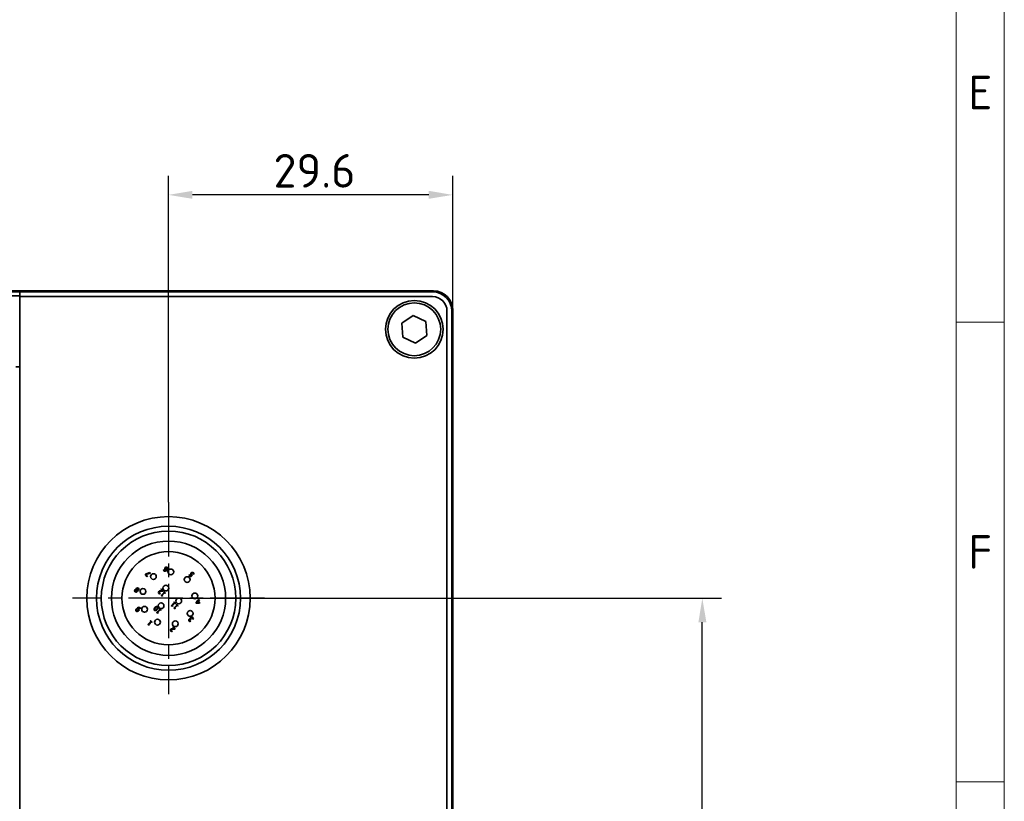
# Model space of a CAD drawing. Header units: millimetres. Extents: x 5 to 836, y 5 to 589.
# Tile 10 of 11: x 733 to 836, y 295 to 376. Entities that reach past the tile are written whole.
import ezdxf

# ---------------------------------------------------------------- set-up
doc = ezdxf.new("R2010")
doc.units = ezdxf.units.MM
doc.linetypes.add('CHAIN', pattern=[0.3543, 0.2362, -0.0295, 0.0591, -0.0295])
doc.linetypes.add('LONG_DASH_DOTTED', pattern=[0.3001, 0.2362, -0.0295, 0.0049, -0.0295])
for name, color, linetype, lineweight in [('Bemaßung (ISO)', 7, 'Continuous', 25), ('Mittelpunktmarkierung (ISO)', 7, 'LONG_DASH_DOTTED', 25), ('Rahmen (ISO)', 7, 'Continuous', 70), ('Sichtbar (ISO)', 7, 'Continuous', 35)]:
    doc.layers.add(name, color=color, linetype=linetype, lineweight=lineweight)
doc.styles.add('Notiztext (ISO)', font='isocpeur.ttf')
doc.dimstyles.new('Standard (ISO)', dxfattribs={"dimtxt": 3.5, "dimasz": 2.5, "dimexe": 2, "dimexo": 0, "dimgap": 0.762, "dimtad": 1, "dimtoh": 1, "dimdec": 8, "dimdsep": 46, "dimtxsty": 'Notiztext (ISO)', "dimcen": 0.09, "dimdle": 10, "dimclrd": 256, "dimclre": 256, "dimclrt": 256, "dimadec": 6, "dimazin": 2, "dimtfac": 0.514286, "dimtdec": 3, "dimtmove": 0, "dimatfit": 3, "dimfxl": 1, "dimtolj": 1, "dimlwd": -1, "dimlwe": -1, "dimarcsym": 0})

# ---------------------------------------------------------------- blocks, each defined once
blk = doc.blocks.new('Ränder Basler-A1')
at = {"layer": 'Rahmen (ISO)', "color": 7, "lineweight": 18}
blk.add_line((836, 5), (836, 589), dxfattribs=at)
at = {"layer": 'Rahmen (ISO)', "lineweight": 18}
for p, q in [((831, 10), (831, 584)), ((831, 344.83), (836, 344.83)), ((831, 297), (836, 297))]:
    blk.add_line(p, q, dxfattribs=at)
at = {"layer": 'Rahmen (ISO)', "char_height": 3.5, "attachment_point": 5, "style": 'Notiztext (ISO)'}
for s, insert in [('\\fISOCPEUR|b0|i0;E', (833.5, 368.75)), ('\\fISOCPEUR|b0|i0;F', (833.5, 320.92))]:
    blk.add_mtext(s, dxfattribs=dict(at, insert=insert))
blk = doc.blocks.new('*D32')
at = {"layer": 'Bemaßung (ISO)', "transparency": 16777216}
for p, q in [((748.95, 326.1), (748.95, 360.1)), ((778.55, 346.1), (778.55, 360.1)), ((776.05, 358.1), (751.45, 358.1))]:
    blk.add_line(p, q, dxfattribs=at)
for points in [[(751.45, 358.52), (751.45, 357.69), (748.95, 358.1)], [(776.05, 358.52), (776.05, 357.69), (778.55, 358.1)]]:
    blk.add_solid(points, dxfattribs=at)
at = {"layer": 'Defpoints', "color": 0, "transparency": 16777216}
for p in [(748.95, 358.1), (778.55, 346.1), (748.95, 326.1)]:
    blk.add_point(p, dxfattribs=at)
at = {"layer": 'Bemaßung (ISO)', "transparency": 16777216, "insert": (759.89, 362.36), "char_height": 3.5, "attachment_point": 1, "style": 'Notiztext (ISO)'}
blk.add_mtext('\\A1;29.6', dxfattribs=at)
blk = doc.blocks.new('*D37')
at = {"layer": 'Bemaßung (ISO)', "transparency": 16777216}
for p, q in [((748.95, 316.1), (806.55, 316.1)), ((804.55, 240.6), (804.55, 313.6)), ((776.55, 238.1), (806.55, 238.1))]:
    blk.add_line(p, q, dxfattribs=at)
for points in [[(804.14, 313.6), (804.97, 313.6), (804.55, 316.1)], [(804.14, 240.6), (804.97, 240.6), (804.55, 238.1)]]:
    blk.add_solid(points, dxfattribs=at)
at = {"layer": 'Defpoints', "color": 0, "transparency": 16777216}
for p in [(748.95, 316.1), (804.55, 316.1), (776.55, 238.1)]:
    blk.add_point(p, dxfattribs=at)
at = {"layer": 'Bemaßung (ISO)', "transparency": 16777216, "insert": (800.29, 275.01), "char_height": 3.5, "attachment_point": 1, "rotation": 90, "style": 'Notiztext (ISO)'}
blk.add_mtext('\\A1;78', dxfattribs=at)

msp = doc.modelspace()

# ---------------------------------------------------------------- linework, layer by layer
at = {"layer": 'Mittelpunktmarkierung (ISO)', "linetype": 'CHAIN', "ltscale": 23.990969}
for p, q in [((748.95485203, 326.1024549), (748.95485203, 306.1024549)), ((758.95485203, 316.1024549), (738.95485203, 316.1024549))]:
    msp.add_line(p, q, dxfattribs=at)
at = {"layer": 'Sichtbar (ISO)'}
for p, q in [((776.55485203, 348.1024549), (670.55485203, 348.1024549)), ((733.45485203, 348.0024549), (726.30485203, 348.0024549)), ((776.45485203, 348.0024549), (733.45485203, 348.0024549)), ((733.45485203, 348.0024549), (733.45485203, 347.5024549)), ((726.30485203, 347.6024549), (733.45485203, 347.6024549)), ((733.45485203, 347.5024549), (776.45485203, 347.5024549)), ((733.45485203, 347.5024549), (733.45485203, 238.7024549)), ((777.95485203, 346.0024549), (777.95485203, 240.2024549)), ((778.45485203, 240.2024549), (778.45485203, 346.0024549)), ((778.55485203, 240.1024549), (778.55485203, 346.1024549)), ((773.25556704, 344.73109776), (774.44963022, 345.54199014)), ((773.36078884, 343.29156252), (773.25556704, 344.73109776)), ((774.44963022, 345.54199014), (775.74891521, 344.91334727)), ((775.74891521, 344.91334727), (775.85413702, 343.47381204)), ((774.66007383, 342.66291966), (773.36078884, 343.29156252)), ((775.85413702, 343.47381204), (774.66007383, 342.66291966)), ((733.05485203, 340.2024549), (733.45485203, 340.2024549)), ((748.40723658, 319.02502363), (748.45279168, 319.07057873)), ((748.45279168, 319.07057873), (748.45479725, 319.06857316)), ((746.50719759, 318.56589431), (746.56020195, 318.61889867)), ((746.73153495, 318.34155695), (746.50719759, 318.56589431)), ((746.56020195, 318.61889867), (747.01374735, 318.76645135)), ((747.06417312, 318.71602558), (746.59057201, 318.5656078)), ((746.59057201, 318.5656078), (746.77307891, 318.38310091)), ((746.77307891, 318.38310091), (746.73153495, 318.34155695)), ((747.01374735, 318.76645135), (747.06417312, 318.71602558)), ((751.07908602, 318.51239238), (751.12062998, 318.55393634)), ((751.27305332, 318.31842508), (751.07908602, 318.51239238)), ((751.12062998, 318.55393634), (751.26904218, 318.40552414)), ((751.26904218, 318.40552414), (751.36330399, 318.49978594)), ((751.45527371, 318.50064547), (751.27305332, 318.31842508)), ((751.57847303, 318.59462077), (751.57503491, 318.59805889)), ((751.62861229, 318.64476003), (751.57847303, 318.59462077)), ((745.58674093, 316.99781672), (745.58817348, 316.99924927)), ((745.69389568, 316.88951592), (745.69246313, 316.88808337)), ((748.15047906, 317.05034075), (748.19145, 317.09131169)), ((748.32410415, 316.87671566), (748.15047906, 317.05034075)), ((748.19145, 317.09131169), (748.40948414, 316.87327754)), ((748.40948414, 316.87327754), (748.35934489, 316.82313828)), ((748.11265974, 316.59135166), (748.06223397, 316.54092589)), ((748.11008115, 316.59393025), (748.11265974, 316.59135166)), ((748.18256819, 316.39079462), (748.50116736, 316.70939379)), ((748.21924147, 316.35412134), (748.18256819, 316.39079462)), ((748.54672246, 316.6638387), (748.30977865, 316.42689489)), ((748.30977865, 316.42689489), (748.3739569, 316.36271664)), ((748.3739569, 316.36271664), (748.34158126, 316.330341)), ((748.43842166, 316.77213949), (748.47452192, 316.80823976)), ((748.50116736, 316.70939379), (748.43842166, 316.77213949)), ((748.47452192, 316.80823976), (748.64700097, 316.63576071)), ((748.61090071, 316.59966045), (748.54672246, 316.6638387)), ((748.64700097, 316.63576071), (748.61090071, 316.59966045)), ((751.94125849, 315.85823867), (751.97936433, 315.89634451)), ((751.98337547, 315.81612169), (751.94125849, 315.85823867)), ((751.97936433, 315.89634451), (752.02148131, 315.85422753)), ((752.02148131, 315.85422753), (752.14296157, 315.97570779)), ((752.18851666, 315.93015269), (752.0670364, 315.80867243)), ((752.14296157, 315.97570779), (752.18851666, 315.93015269)), ((745.99860659, 315.00483709), (745.99631451, 315.00712917)), ((746.04416169, 315.05039218), (745.99860659, 315.00483709)), ((747.71634628, 314.62279868), (748.03494545, 314.94139785)), ((748.08050055, 314.89584275), (747.84355674, 314.65889894)), ((747.97219975, 315.00414355), (748.00830002, 315.04024381)), ((748.03494545, 314.94139785), (747.97219975, 315.00414355)), ((748.00830002, 315.04024381), (748.18077906, 314.86776477)), ((748.1446788, 314.8316645), (748.08050055, 314.89584275)), ((748.18077906, 314.86776477), (748.1446788, 314.8316645)), ((749.23645888, 315.32429749), (749.55505805, 315.64289666)), ((749.27313216, 315.28762421), (749.23645888, 315.32429749)), ((749.60061314, 315.59734157), (749.36366934, 315.36039776)), ((749.36366934, 315.36039776), (749.42784759, 315.29621951)), ((749.42784759, 315.29621951), (749.39547195, 315.26384387)), ((749.49231235, 315.70564236), (749.52841261, 315.74174263)), ((749.55505805, 315.64289666), (749.49231235, 315.70564236)), ((749.50176718, 315.05898919), (749.82036635, 315.37758836)), ((749.53844046, 315.02231591), (749.50176718, 315.05898919)), ((749.52841261, 315.74174263), (749.70089166, 315.56926358)), ((749.66479139, 315.53316332), (749.60061314, 315.59734157)), ((749.86592145, 315.33203326), (749.62897764, 315.09508946)), ((749.62897764, 315.09508946), (749.69315589, 315.03091121)), ((749.69315589, 315.03091121), (749.66078025, 314.99853557)), ((749.70089166, 315.56926358), (749.66479139, 315.53316332)), ((749.75762065, 315.44033406), (749.79372092, 315.47643433)), ((749.82036635, 315.37758836), (749.75762065, 315.44033406)), ((749.79372092, 315.47643433), (749.96619996, 315.30395528)), ((749.9300997, 315.26785501), (749.86592145, 315.33203326)), ((749.96619996, 315.30395528), (749.9300997, 315.26785501)), ((751.78940817, 315.62215439), (751.98337547, 315.81612169)), ((751.8329577, 315.57860487), (751.78940817, 315.62215439)), ((752.17333163, 315.60267171), (751.8329577, 315.57860487)), ((752.02893057, 315.7705666), (751.89083273, 315.63246875)), ((751.89083273, 315.63246875), (752.14783224, 315.65166493)), ((752.14783224, 315.65166493), (752.02893057, 315.7705666)), ((752.0670364, 315.80867243), (752.22318438, 315.65252446)), ((752.22318438, 315.65252446), (752.17333163, 315.60267171)), ((747.05343486, 313.75269668), (747.08953512, 313.78879695)), ((747.08953512, 313.78879695), (747.26201417, 313.6163179)), ((747.75301957, 314.58612539), (747.71634628, 314.62279868)), ((747.84355674, 314.65889894), (747.90773499, 314.59472069)), ((747.90773499, 314.59472069), (747.87535936, 314.56234506)), ((751.23273204, 313.92844208), (751.23617016, 313.9318802)), ((751.28831499, 313.84306209), (751.27255694, 313.85882014)), ((751.32756687, 313.88231396), (751.28831499, 313.84306209)), ((751.30751116, 313.90236967), (751.32756687, 313.88231396)), ((751.50749517, 313.91784121), (751.50405705, 313.92127933)), ((751.55763443, 313.96798047), (751.50749517, 313.91784121)), ((746.79758139, 313.37135181), (747.11618056, 313.68995098)), ((746.83425467, 313.33467852), (746.79758139, 313.37135181)), ((747.16173565, 313.64439588), (746.92479185, 313.40745208)), ((746.92479185, 313.40745208), (746.9889701, 313.34327383)), ((746.9889701, 313.34327383), (746.95659446, 313.31089819)), ((747.11618056, 313.68995098), (747.05343486, 313.75269668)), ((747.2259139, 313.58021763), (747.16173565, 313.64439588)), ((747.26201417, 313.6163179), (747.2259139, 313.58021763)), ((749.40379385, 313.11615715), (749.44476478, 313.15712809)), ((749.57741893, 312.94253206), (749.40379385, 313.11615715)), ((749.44476478, 313.15712809), (749.66279893, 312.93909394)), ((749.66279893, 312.93909394), (749.61265967, 312.88895468)), ((751.27312996, 313.70295867), (751.2229907, 313.65281942)), ((751.27026486, 313.70582377), (751.27312996, 313.70295867)), ((749.36597452, 312.65716806), (749.31554875, 312.60674229)), ((749.36339593, 312.65974665), (749.36597452, 312.65716806))]:
    msp.add_line(p, q, dxfattribs=at)
for centre, radius in [((774.55485203, 344.1024549), 3), ((774.55485203, 344.1024549), 2.75), ((748.95485203, 316.1024549), 8.5), ((748.95485203, 316.1024549), 7.5), ((748.95485203, 316.1024549), 7), ((748.95485203, 316.1024549), 5.95), ((748.95485203, 316.1024549), 4.85), ((749.19526833, 318.84602921), 0.3), ((747.3780039, 318.35812553), 0.3), ((750.89939567, 318.04699855), 0.3), ((746.29613053, 316.80956168), 0.3), ((748.67200931, 317.16311507), 0.3), ((750.0155122, 315.81961219), 0.3), ((751.69842634, 316.3428712), 0.3), ((746.45876509, 314.94987085), 0.3), ((748.17703457, 315.32463744), 0.3), ((751.21052266, 314.52560678), 0.3), ((747.80226797, 313.60636796), 0.3), ((749.66195881, 313.4437334), 0.3)]:
    msp.add_circle(centre, radius, dxfattribs=at)
for centre, radius in [((776.45485203, 346.0024549), 2), ((776.55485203, 346.1024549), 2), ((776.45485203, 346.0024549), 1.5)]:
    msp.add_arc(centre, radius, 0, 90, dxfattribs=at)
for points in [[(748.44247732, 318.98004156), (748.43073041, 318.99178847), (748.41239376, 319.01470927), (748.40723658, 319.02502363)], [(748.61925402, 318.91729586), (748.5731259, 318.90956008), (748.48230221, 318.94021666), (748.44247732, 318.98004156)], [(748.45479725, 319.06857316), (748.45794886, 319.05854531), (748.47599899, 319.02846175), (748.48975148, 319.01470927)], [(748.48975148, 319.01470927), (748.53387402, 318.97058672), (748.64761851, 318.97603042), (748.71122374, 319.02932128)], [(748.56539013, 319.16770564), (748.56051946, 319.20180033), (748.58687838, 319.26597858), (748.61724845, 319.29634865)], [(748.6129508, 319.0783145), (748.59232207, 319.09894322), (748.56968778, 319.1381951), (748.56539013, 319.16770564)], [(748.71122374, 319.02932128), (748.68257274, 319.03447846), (748.63415254, 319.05711276), (748.6129508, 319.0783145)], [(748.61724845, 319.29634865), (748.6444669, 319.3235671), (748.70864515, 319.35164508), (748.73930173, 319.35193159)], [(748.80577206, 319.02645618), (748.75964394, 318.98032807), (748.66652817, 318.92503163), (748.61925402, 318.91729586)], [(748.6673877, 319.25022053), (748.64561294, 319.22844577), (748.62756281, 319.18747483), (748.62985489, 319.16455403)], [(748.62985489, 319.16455403), (748.63186046, 319.14764993), (748.65048361, 319.11928544), (748.66280354, 319.10696551)], [(748.66280354, 319.10696551), (748.67942113, 319.09034792), (748.72067857, 319.06914618), (748.74531844, 319.06341598)], [(748.8126483, 319.26769764), (748.78399729, 319.29634865), (748.70807213, 319.29090496), (748.6673877, 319.25022053)], [(748.73930173, 319.35193159), (748.77139085, 319.35250461), (748.82783333, 319.32987032), (748.85161366, 319.30608999)], [(748.74531844, 319.06341598), (748.75076213, 319.06828665), (748.76107649, 319.07745497), (748.76852575, 319.08490423)], [(748.76852575, 319.08490423), (748.80519904, 319.12157752), (748.83585561, 319.1808851), (748.83671514, 319.20351939)], [(748.89745527, 319.19607013), (748.89659574, 319.15853731), (748.8527597, 319.07344383), (748.80577206, 319.02645618)], [(748.83671514, 319.20351939), (748.83786118, 319.22472113), (748.82496823, 319.25537771), (748.8126483, 319.26769764)], [(748.85161366, 319.30608999), (748.875394, 319.28230965), (748.89860131, 319.22701321), (748.89745527, 319.19607013)], [(751.26932869, 318.63387264), (751.26503104, 318.66452922), (751.28623278, 318.72355029), (751.31832191, 318.75563941)], [(751.32920929, 318.5298695), (751.30199084, 318.55708795), (751.27333983, 318.60350258), (751.26932869, 318.63387264)], [(751.31832191, 318.75563941), (751.3438213, 318.78113881), (751.4037019, 318.80835726), (751.43464499, 318.8095033)], [(751.36330399, 318.49978594), (751.35356264, 318.5072352), (751.33608553, 318.52299326), (751.32920929, 318.5298695)], [(751.36616909, 318.70721922), (751.34725942, 318.68830955), (751.33350694, 318.65392835), (751.335226, 318.63616472)], [(751.335226, 318.63616472), (751.33637204, 318.61725506), (751.35871982, 318.58000876), (751.37676996, 318.56195862)], [(751.44180774, 318.7467576), (751.42232505, 318.74503854), (751.38507875, 318.72612888), (751.36616909, 318.70721922)], [(751.37676996, 318.56195862), (751.39625264, 318.54247594), (751.44094821, 318.50981379), (751.45527371, 318.50064547)], [(751.43464499, 318.8095033), (751.46558807, 318.81064934), (751.52862028, 318.78486344), (751.55612525, 318.75735847)], [(751.51429478, 318.71724707), (751.49996928, 318.73157257), (751.46272297, 318.74819015), (751.44180774, 318.7467576)], [(751.55583874, 318.65507439), (751.54667041, 318.67398405), (751.52890679, 318.70263505), (751.51429478, 318.71724707)], [(751.57503491, 318.59805889), (751.57360236, 318.60751372), (751.56357451, 318.63817029), (751.55583874, 318.65507439)], [(751.55612525, 318.75735847), (751.58133813, 318.73214559), (751.61944397, 318.67169197), (751.62861229, 318.64476003)], [(745.46583369, 316.7720468), (745.4177, 316.82018049), (745.40996423, 316.92876779), (745.44950261, 316.96830618)], [(745.44950261, 316.96830618), (745.47328295, 316.99208651), (745.54748905, 317.01070967), (745.58674093, 316.99781672)], [(745.49649026, 316.92246457), (745.47270993, 316.89868424), (745.47270993, 316.83507901), (745.50107442, 316.80671452)], [(745.60249898, 316.95799182), (745.5661122, 316.96286249), (745.51797851, 316.94395283), (745.49649026, 316.92246457)], [(745.58817348, 316.99924927), (745.57155589, 317.04451785), (745.58101072, 317.11757791), (745.61367287, 317.15024006)], [(745.63029045, 316.8860778), (745.62713884, 316.89725169), (745.61080777, 316.94166075), (745.60249898, 316.95799182)], [(745.61252683, 316.8006978), (745.63000394, 316.81817492), (745.6374532, 316.85943236), (745.63029045, 316.8860778)], [(745.61367287, 317.15024006), (745.65894146, 317.19550865), (745.78615192, 317.19092449), (745.83543164, 317.14164476)], [(745.66696374, 317.10611751), (745.64518897, 317.08434275), (745.63659367, 317.04136624), (745.64776757, 317.00383343)], [(745.64776757, 317.00383343), (745.65120569, 316.99122698), (745.66753676, 316.95369417), (745.67756461, 316.92991384)], [(745.69246313, 316.88808337), (745.70335051, 316.84682592), (745.69246313, 316.78551277), (745.66553119, 316.75858083)], [(745.79961789, 317.10697704), (745.76982084, 317.13677409), (745.69790682, 317.1370606), (745.66696374, 317.10611751)], [(745.67756461, 316.92991384), (745.70994024, 316.9233241), (745.76924782, 316.94080122), (745.79360118, 316.96515457)], [(745.84488648, 316.92074551), (745.81623547, 316.89209451), (745.73744521, 316.8746174), (745.69389568, 316.88951592)], [(745.79360118, 316.96515457), (745.8256903, 316.9972437), (745.82884191, 317.07775302), (745.79961789, 317.10697704)], [(745.83543164, 317.14164476), (745.86179057, 317.11528583), (745.88929553, 317.05626477), (745.88986855, 317.02646772)], [(745.88986855, 317.02646772), (745.89044157, 316.9972437), (745.86694775, 316.94280679), (745.84488648, 316.92074551)], [(747.94218626, 316.81282392), (747.96310149, 316.83373915), (748.00779706, 316.85895204), (748.03129088, 316.86525526)], [(748.03129088, 316.86525526), (748.05535773, 316.8721315), (748.11065417, 316.87757519), (748.13901866, 316.87843472)], [(748.13901866, 316.87843472), (748.1857198, 316.88044029), (748.29258805, 316.8778617), (748.32410415, 316.87671566)], [(745.66553119, 316.75858083), (745.62570629, 316.71875593), (745.51224831, 316.72563217), (745.46583369, 316.7720468)], [(745.50107442, 316.80671452), (745.52686033, 316.78092861), (745.58817348, 316.77634445), (745.61252683, 316.8006978)], [(747.95049505, 316.61026132), (747.90092881, 316.65982756), (747.89749069, 316.76812835), (747.94218626, 316.81282392)], [(748.06223397, 316.54092589), (748.04045921, 316.54837515), (747.97398888, 316.5867675), (747.95049505, 316.61026132)], [(747.99289854, 316.76726882), (747.97800002, 316.7523703), (747.96482055, 316.7208542), (747.96596659, 316.70538265)], [(747.96596659, 316.70538265), (747.96711263, 316.68991111), (747.98172465, 316.6609736), (747.99490411, 316.64779414)], [(748.18887141, 316.82342479), (748.10406444, 316.81941365), (748.02126303, 316.79563332), (747.99289854, 316.76726882)], [(747.99490411, 316.64779414), (748.00751055, 316.63518769), (748.03959968, 316.61570501), (748.05621726, 316.60882877)], [(748.05621726, 316.60882877), (748.07025625, 316.60281206), (748.10033981, 316.59564931), (748.11008115, 316.59393025)], [(748.35934489, 316.82313828), (748.31378979, 316.82457083), (748.23098839, 316.82543036), (748.18887141, 316.82342479)], [(748.34158126, 316.330341), (748.30519449, 316.36672778), (748.25018456, 316.38048026), (748.21924147, 316.35412134)], [(745.59978461, 314.76932583), (745.57543126, 314.79367918), (745.55222394, 314.84954864), (745.55308347, 314.8796322)], [(745.55308347, 314.8796322), (745.55422951, 314.91745152), (745.59720602, 315.00053943), (745.64562622, 315.04895963)], [(745.61439662, 314.87218293), (745.61325058, 314.85040817), (745.62614353, 314.82032462), (745.63874998, 314.80771817)], [(745.68287252, 314.99051158), (745.64705877, 314.95469783), (745.61496964, 314.89624978), (745.61439662, 314.87218293)], [(745.63874998, 314.80771817), (745.667974, 314.77849415), (745.74447218, 314.7856569), (745.78401057, 314.82519529)], [(745.64562622, 315.04895963), (745.68946225, 315.09279567), (745.7877352, 315.15153023), (745.83300379, 315.15840647)], [(745.70607984, 315.01199984), (745.70235521, 315.00884823), (745.69003527, 314.99767433), (745.68287252, 314.99051158)], [(745.78888124, 314.9681638), (745.77369621, 314.98334883), (745.72814111, 315.00770219), (745.70607984, 315.01199984)], [(745.9616468, 315.06070654), (745.91523217, 315.10712117), (745.80091466, 315.09881238), (745.74046104, 315.04580802)], [(745.74046104, 315.04580802), (745.77226366, 315.03979131), (745.81839177, 315.01715702), (745.83873399, 314.9968148)], [(745.78401057, 314.82519529), (745.80635835, 314.84754307), (745.82383547, 314.88794099), (745.82154339, 314.91086179)], [(745.82154339, 314.91086179), (745.81982433, 314.92747937), (745.8020607, 314.95498434), (745.78888124, 314.9681638)], [(745.83300379, 315.15840647), (745.88085096, 315.16556922), (745.96709049, 315.13720473), (746.00892096, 315.09537426)], [(745.88600815, 314.90771018), (745.8903058, 314.8741885), (745.86537942, 314.81029676), (745.83414983, 314.77906717)], [(745.83873399, 314.9968148), (745.85821667, 314.97733212), (745.881997, 314.93636118), (745.88600815, 314.90771018)], [(745.99631451, 315.00712917), (745.99373592, 315.016584), (745.97453975, 315.04781359), (745.9616468, 315.06070654)], [(746.00892096, 315.09537426), (746.01837579, 315.08591943), (746.03785847, 315.0624256), (746.04416169, 315.05039218)], [(747.47539133, 314.8517202), (747.41722979, 314.90988174), (747.45418959, 315.05628837), (747.54644582, 315.14854461)], [(747.77278876, 314.92277469), (747.6770944, 314.82708034), (747.53326636, 314.79384517), (747.47539133, 314.8517202)], [(747.49945818, 314.97950368), (747.48857079, 314.9542908), (747.49487402, 314.91074127), (747.51464321, 314.89097208)], [(747.59457951, 315.10041092), (747.55819274, 315.06402415), (747.51034556, 315.00471657), (747.49945818, 314.97950368)], [(747.51464321, 314.89097208), (747.5344124, 314.87120289), (747.57853495, 314.86432664), (747.60460736, 314.87550054)], [(747.54644582, 315.14854461), (747.64156716, 315.24366594), (747.78596822, 315.27747413), (747.84355674, 315.21988561)], [(747.71491373, 315.19553226), (747.69056038, 315.18493139), (747.63096629, 315.1367977), (747.59457951, 315.10041092)], [(747.60460736, 314.87550054), (747.62982025, 314.88638792), (747.68998736, 314.93624067), (747.72465507, 314.97090838)], [(747.80430486, 315.18063373), (747.78482218, 315.20011642), (747.74069963, 315.20699266), (747.71491373, 315.19553226)], [(747.72465507, 314.97090838), (747.76190138, 315.00815469), (747.80716996, 315.0625916), (747.81920339, 315.08952354)], [(747.84355674, 315.21988561), (747.90200479, 315.16143756), (747.86590452, 315.01589046), (747.77278876, 314.92277469)], [(747.81920339, 315.08952354), (747.83066379, 315.11473642), (747.82493359, 315.16000501), (747.80430486, 315.18063373)], [(749.39547195, 315.26384387), (749.35908518, 315.30023065), (749.30407525, 315.31398313), (749.27313216, 315.28762421)], [(749.66078025, 314.99853557), (749.62439348, 315.03492235), (749.56938355, 315.04867483), (749.53844046, 315.02231591)], [(745.71209655, 314.72348422), (745.68172648, 314.72233818), (745.62155937, 314.74755106), (745.59978461, 314.76932583)], [(745.83414983, 314.77906717), (745.80693137, 314.75184872), (745.74389916, 314.72434375), (745.71209655, 314.72348422)], [(747.87535936, 314.56234506), (747.83897258, 314.59873183), (747.78396265, 314.61248431), (747.75301957, 314.58612539)], [(751.05452279, 313.8178492), (751.05022514, 313.84449464), (751.06655621, 313.89291483), (751.08833098, 313.9146896)], [(751.1089597, 313.72330089), (751.08489286, 313.74736773), (751.05882044, 313.79292283), (751.05452279, 313.8178492)], [(751.08833098, 313.9146896), (751.117555, 313.94391362), (751.20006989, 313.94964382), (751.23273204, 313.92844208)], [(751.14133534, 313.87142658), (751.12786936, 313.85796061), (751.11898755, 313.82845007), (751.12156614, 313.81441108)], [(751.12156614, 313.81441108), (751.12443124, 313.79951256), (751.14133534, 313.77286712), (751.15365527, 313.76054719)], [(751.27255694, 313.85882014), (751.24075432, 313.89062275), (751.17027285, 313.90036409), (751.14133534, 313.87142658)], [(751.2115303, 314.00236167), (751.21067077, 314.0232769), (751.22900741, 314.06911851), (751.25221472, 314.09232583)], [(751.23617016, 313.9318802), (751.22728835, 313.94534617), (751.21210332, 313.98115993), (751.2115303, 314.00236167)], [(751.25221472, 314.09232583), (751.27599506, 314.11610616), (751.33272405, 314.140173), (751.36309411, 314.14074602)], [(751.29691029, 314.04075402), (751.27771412, 314.02155784), (751.26396164, 313.98545758), (751.26682674, 313.96826698)], [(751.26682674, 313.96826698), (751.26969184, 313.95107637), (751.2914666, 313.91841423), (751.30751116, 313.90236967)], [(751.3714029, 314.07628126), (751.3513472, 314.07513522), (751.31610646, 314.05995019), (751.29691029, 314.04075402)], [(751.36309411, 314.14074602), (751.39461022, 314.14131904), (751.45506384, 314.11410059), (751.48285531, 314.08630911)], [(751.44474947, 314.04247308), (751.43013746, 314.05708509), (751.39174512, 314.07714079), (751.3714029, 314.07628126)], [(751.50405705, 313.92127933), (751.50004591, 313.94706523), (751.46967585, 314.0175467), (751.44474947, 314.04247308)], [(751.48285531, 314.08630911), (751.50950074, 314.05966368), (751.54875262, 313.9946259), (751.55763443, 313.96798047)], [(746.95659446, 313.31089819), (746.92020769, 313.34728497), (746.86519776, 313.36103745), (746.83425467, 313.33467852)], [(749.20380984, 312.67607772), (749.1542436, 312.72564396), (749.15080548, 312.83394476), (749.19550104, 312.87864032)], [(749.19550104, 312.87864032), (749.21641628, 312.89955556), (749.26111184, 312.92476844), (749.28460567, 312.93107166)], [(749.24621332, 312.83308523), (749.2313148, 312.8181867), (749.21813534, 312.7866706), (749.21928138, 312.77119906)], [(749.21928138, 312.77119906), (749.22042742, 312.75572751), (749.23503943, 312.72679), (749.24821889, 312.71361054)], [(749.44218619, 312.88924119), (749.35737922, 312.88523005), (749.27457782, 312.86144972), (749.24621332, 312.83308523)], [(749.28460567, 312.93107166), (749.30867251, 312.9379479), (749.36396895, 312.94339159), (749.39233345, 312.94425112)], [(749.39233345, 312.94425112), (749.43903458, 312.94625669), (749.54590283, 312.9436781), (749.57741893, 312.94253206)], [(749.61265967, 312.88895468), (749.56710457, 312.89038724), (749.48430317, 312.89124677), (749.44218619, 312.88924119)], [(751.2229907, 313.65281942), (751.19921036, 313.65998217), (751.13274003, 313.69952055), (751.1089597, 313.72330089)], [(751.15365527, 313.76054719), (751.16654822, 313.74765424), (751.19835083, 313.72845807), (751.21554144, 313.72100881)], [(751.21554144, 313.72100881), (751.23187251, 313.71441908), (751.25909096, 313.70782934), (751.27026486, 313.70582377)], [(749.31554875, 312.60674229), (749.29377399, 312.61419155), (749.22730366, 312.6525839), (749.20380984, 312.67607772)], [(749.24821889, 312.71361054), (749.26082533, 312.7010041), (749.29291446, 312.68152141), (749.30953204, 312.67464517)], [(749.30953204, 312.67464517), (749.32357103, 312.66862846), (749.35365459, 312.66146571), (749.36339593, 312.65974665)]]:
    msp.add_open_spline(points, degree=3, dxfattribs=at)

# ---------------------------------------------------------------- block references
msp.add_blockref('Ränder Basler-A1', (0, 0))

# ---------------------------------------------------------------- dimensions: what is measured, and where the dimension line sits
at = {"layer": 'Bemaßung (ISO)'}
dim = msp.add_linear_dim(base=(748.9548520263, 358.1024558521), p1=(778.5548520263, 346.1024548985), p2=(748.9548520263, 326.1024548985), dimstyle='Standard (ISO)', override={"dimgap": 0.762, "dimtoh": 0, "dimdec": 8, "dimtol": 0, "dimlim": 0, "dimtp": 0, "dimtm": 0, "dimtdec": 3, "dimtofl": 0, "dimatfit": 1}, dxfattribs=at)
dim.commit()
dim.dimension.update_dxf_attribs({"geometry": '*D32', "text_midpoint": (763.7448520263, 358.1024558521), "dimtype": 160})
dim = msp.add_linear_dim(base=(804.5548529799, 316.1024548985), p1=(776.5548520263, 238.1024548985), p2=(748.9548520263, 316.1024548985), angle=270, dimstyle='Standard (ISO)', override={"dimgap": 0.762, "dimtoh": 0, "dimdec": 8, "dimtol": 0, "dimlim": 0, "dimtp": 0, "dimtm": 0, "dimtdec": 3, "dimtofl": 0, "dimatfit": 1}, dxfattribs=at)
dim.commit()
dim.dimension.update_dxf_attribs({"geometry": '*D37', "text_midpoint": (804.5548529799, 277.1124548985), "dimtype": 160})

doc.saveas('drawing.dxf')
